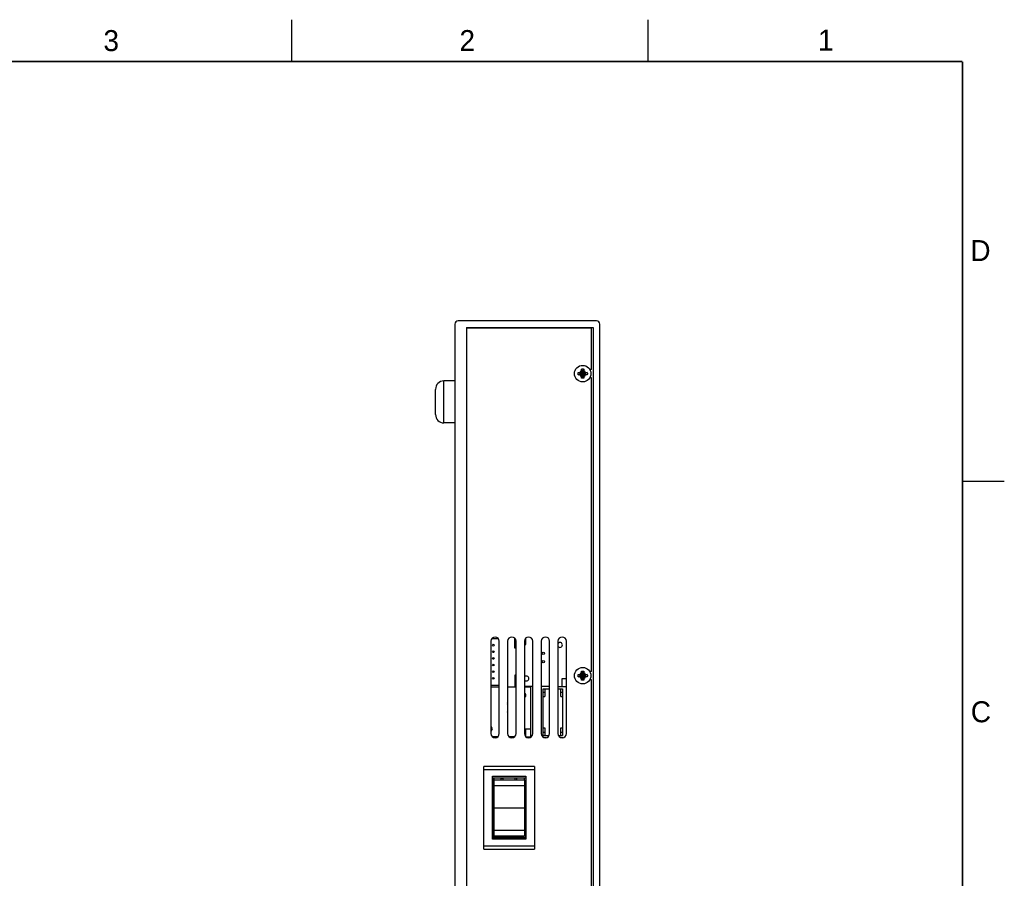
# Model space of a CAD drawing. Header units: inches. Extents: x 0 to 34, y 0 to 22.
# Tile 21 of 21: x 22.3 to 34, y 11.8 to 22. Entities that reach past the tile are written whole.
import ezdxf

# ---------------------------------------------------------------- set-up
doc = ezdxf.new("R2010")
doc.units = ezdxf.units.IN
doc.header["$LTSCALE"] = 1.87
doc.header["$MEASUREMENT"] = 0
doc.layers.get('0').update_dxf_attribs({"linetype": 'CONTINUOUS'})
doc.styles.get("Standard").update_dxf_attribs({"font": 'txt', "width": 0.8})

msp = doc.modelspace()

# ---------------------------------------------------------------- linework, layer by layer
at = {"color": 2, "linetype": 'CONTINUOUS'}
for p, q in [((25.5, 22), (25.5, 21.5)), ((29.75, 22), (29.75, 21.5)), ((33.5, 16.5), (34, 16.5))]:
    msp.add_line(p, q, dxfattribs=at)
at = {"color": 7, "linetype": 'CONTINUOUS'}
for p, q in [((27.4474, 18.3721), (27.4474, 6.3921)), ((29.1374, 18.4121), (27.4874, 18.4121)), ((27.5874, 18.3321), (27.5874, 6.4321)), ((27.5874, 18.3321), (29.0974, 18.3321)), ((29.0774, 18.3221), (27.5874, 18.3221)), ((27.6224, 18.3321), (27.6224, 18.3221)), ((27.6974, 18.3321), (27.6974, 18.3221)), ((27.7124, 18.3321), (27.7124, 18.3221)), ((27.7274, 18.3221), (27.7274, 18.3321)), ((27.9774, 18.3221), (27.9774, 18.3321)), ((28.6474, 18.3221), (28.6474, 18.3321)), ((28.8174, 18.3321), (28.8174, 18.3221)), ((28.9324, 18.3321), (28.9324, 18.3221)), ((28.9551, 18.3221), (28.9551, 18.3321)), ((28.9586, 18.3221), (28.9586, 18.3321)), ((29.0162, 18.3321), (29.0162, 18.3221)), ((29.0197, 18.3321), (29.0197, 18.3221)), ((29.0424, 18.3321), (29.0424, 18.3221)), ((29.0774, 17.8321), (29.0774, 18.3221)), ((29.0974, 18.3321), (29.0974, 6.4321)), ((29.1774, 6.3921), (29.1774, 18.3721)), ((28.9185, 17.7957), (28.9395, 17.789)), ((28.9185, 17.7685), (28.9395, 17.7752)), ((28.9395, 17.7752), (29.0054, 17.789)), ((28.9422, 17.789), (28.9395, 17.789)), ((28.9395, 17.789), (29.0054, 17.7752)), ((28.9395, 17.7752), (28.9422, 17.7752)), ((28.957, 17.7975), (28.9422, 17.789)), ((28.946, 17.7968), (28.9422, 17.789)), ((28.9422, 17.7752), (29.0026, 17.789)), ((28.9422, 17.789), (29.0026, 17.7752)), ((28.946, 17.7674), (28.9422, 17.7752)), ((28.9422, 17.7752), (28.957, 17.7667)), ((28.9534, 17.7631), (28.9914, 17.8011)), ((28.9534, 17.8011), (28.9914, 17.7631)), ((28.9655, 17.8123), (28.957, 17.7975)), ((28.957, 17.7667), (28.9655, 17.7519)), ((28.9577, 17.8085), (28.9655, 17.8123)), ((28.9655, 17.7519), (28.9577, 17.7557)), ((28.9588, 17.836), (28.9655, 17.8151)), ((28.9588, 17.7282), (28.9655, 17.7492)), ((28.9655, 17.7492), (28.9793, 17.8151)), ((28.9655, 17.8151), (28.9655, 17.8123)), ((28.9793, 17.7492), (28.9655, 17.8151)), ((28.9655, 17.7519), (28.9793, 17.8123)), ((28.9793, 17.7519), (28.9655, 17.8123)), ((28.9655, 17.7519), (28.9655, 17.7492)), ((28.986, 17.836), (28.9793, 17.8151)), ((28.9793, 17.8123), (28.9793, 17.8151)), ((28.9878, 17.7975), (28.9793, 17.8123)), ((28.9793, 17.8123), (28.9871, 17.8085)), ((28.9793, 17.7519), (28.9878, 17.7667)), ((28.9871, 17.7557), (28.9793, 17.7519)), ((28.9793, 17.7492), (28.9793, 17.7519)), ((28.986, 17.7282), (28.9793, 17.7492)), ((29.0026, 17.789), (28.9878, 17.7975)), ((28.9878, 17.7667), (29.0026, 17.7752)), ((28.9988, 17.7968), (29.0026, 17.789)), ((29.0026, 17.7752), (28.9988, 17.7674)), ((29.0054, 17.789), (29.0026, 17.789)), ((29.0026, 17.7752), (29.0054, 17.7752)), ((29.0263, 17.7957), (29.0054, 17.789)), ((29.0263, 17.7685), (29.0054, 17.7752)), ((29.0774, 17.8321), (29.0572, 17.8321)), ((29.0774, 17.7321), (29.0572, 17.7321)), ((29.0774, 14.2321), (29.0774, 17.7321)), ((27.3174, 17.1946), (27.3174, 17.6946)), ((27.4474, 17.6946), (27.3174, 17.6946)), ((27.2174, 17.2946), (27.2174, 17.5946)), ((27.4474, 17.1946), (27.3174, 17.1946)), ((27.8774, 14.5921), (27.8774, 13.4921)), ((27.8903, 14.6256), (27.9645, 14.6256)), ((27.9774, 13.4921), (27.9774, 14.5921)), ((28.0774, 14.5921), (28.0774, 13.4921)), ((28.1634, 14.5101), (28.1634, 14.6268)), ((28.1774, 13.4921), (28.1774, 14.5921)), ((28.2774, 14.5921), (28.2774, 13.4921)), ((28.2954, 14.5531), (28.2954, 14.6305)), ((28.3774, 13.4921), (28.3774, 14.5921)), ((28.4774, 14.5921), (28.4774, 13.4921)), ((28.5774, 13.4921), (28.5774, 14.5921)), ((28.6774, 14.5921), (28.6774, 13.4921)), ((28.7774, 13.4921), (28.7774, 14.5921)), ((28.1774, 14.5101), (28.1634, 14.5101)), ((28.2774, 14.5531), (28.2954, 14.5531)), ((28.9655, 14.2123), (28.957, 14.1975)), ((28.9577, 14.2085), (28.9655, 14.2123)), ((28.9588, 14.236), (28.9655, 14.2151)), ((28.9655, 14.1492), (28.9793, 14.2151)), ((28.9655, 14.2151), (28.9655, 14.2123)), ((28.9793, 14.1492), (28.9655, 14.2151)), ((28.9655, 14.1519), (28.9793, 14.2123)), ((28.9793, 14.1519), (28.9655, 14.2123)), ((28.986, 14.236), (28.9793, 14.2151)), ((28.9793, 14.2123), (28.9793, 14.2151)), ((28.9878, 14.1975), (28.9793, 14.2123)), ((28.9793, 14.2123), (28.9871, 14.2085)), ((29.0774, 14.2321), (29.0572, 14.2321)), ((28.1634, 14.1861), (28.1634, 14.0531)), ((28.1774, 14.1861), (28.1634, 14.1861)), ((28.7244, 14.1441), (28.7244, 14.0531)), ((28.7774, 14.1441), (28.7244, 14.1441)), ((28.9185, 14.1957), (28.9395, 14.189)), ((28.9185, 14.1685), (28.9395, 14.1752)), ((28.9395, 14.1752), (29.0054, 14.189)), ((28.9422, 14.189), (28.9395, 14.189)), ((28.9395, 14.189), (29.0054, 14.1752)), ((28.9395, 14.1752), (28.9422, 14.1752)), ((28.957, 14.1975), (28.9422, 14.189)), ((28.946, 14.1968), (28.9422, 14.189)), ((28.9422, 14.1752), (29.0026, 14.189)), ((28.9422, 14.189), (29.0026, 14.1752)), ((28.946, 14.1674), (28.9422, 14.1752)), ((28.9422, 14.1752), (28.957, 14.1667)), ((28.9534, 14.1631), (28.9914, 14.2011)), ((28.9534, 14.2011), (28.9914, 14.1631)), ((28.957, 14.1667), (28.9655, 14.1519)), ((28.9655, 14.1519), (28.9577, 14.1557)), ((28.9588, 14.1282), (28.9655, 14.1492)), ((28.9655, 14.1519), (28.9655, 14.1492)), ((28.9793, 14.1519), (28.9878, 14.1667)), ((28.9871, 14.1557), (28.9793, 14.1519)), ((28.9793, 14.1492), (28.9793, 14.1519)), ((28.986, 14.1282), (28.9793, 14.1492)), ((29.0026, 14.189), (28.9878, 14.1975)), ((28.9878, 14.1667), (29.0026, 14.1752)), ((28.9988, 14.1968), (29.0026, 14.189)), ((29.0026, 14.1752), (28.9988, 14.1674)), ((29.0054, 14.189), (29.0026, 14.189)), ((29.0026, 14.1752), (29.0054, 14.1752)), ((29.0263, 14.1957), (29.0054, 14.189)), ((29.0263, 14.1685), (29.0054, 14.1752)), ((29.0774, 14.1321), (29.0572, 14.1321)), ((29.0774, 10.6321), (29.0774, 14.1321)), ((27.8774, 14.0706), (27.9774, 14.0706)), ((27.9774, 14.0431), (27.8774, 14.0431)), ((28.1774, 14.0431), (28.0774, 14.0431)), ((28.1774, 14.0531), (28.1634, 14.0531)), ((28.3774, 14.0531), (28.2774, 14.0531)), ((28.3534, 14.0431), (28.2774, 14.0431)), ((28.3534, 13.4531), (28.3534, 14.0431)), ((28.5774, 14.0531), (28.4774, 14.0531)), ((28.5014, 13.4706), (28.5014, 14.0256)), ((28.5014, 14.0256), (28.5774, 14.0256)), ((28.5014, 13.9856), (28.5214, 13.9856)), ((28.5214, 14.0256), (28.5214, 13.9356)), ((28.6774, 14.0531), (28.7774, 14.0531)), ((28.6774, 14.0256), (28.7314, 14.0256)), ((28.7114, 13.9356), (28.7114, 14.0256)), ((28.7114, 13.9856), (28.7314, 13.9856)), ((28.7314, 14.0256), (28.7314, 13.4706)), ((28.5014, 13.9356), (28.5214, 13.9356)), ((28.7114, 13.9356), (28.7314, 13.9356)), ((28.2894, 13.5441), (28.2894, 13.4596)), ((28.3534, 13.5441), (28.2894, 13.5441)), ((28.5014, 13.5606), (28.5214, 13.5606)), ((28.5014, 13.5106), (28.5214, 13.5106)), ((28.5214, 13.5606), (28.5214, 13.4706)), ((28.7114, 13.4706), (28.7114, 13.5606)), ((28.7114, 13.5606), (28.7314, 13.5606)), ((28.7114, 13.5106), (28.7314, 13.5106)), ((27.9587, 13.4531), (27.8961, 13.4531)), ((28.1587, 13.4531), (28.0961, 13.4531)), ((28.2961, 13.4531), (28.3534, 13.4531)), ((28.3373, 13.4431), (28.3175, 13.4431)), ((28.5014, 13.4706), (28.5726, 13.4706)), ((28.5373, 13.4431), (28.5175, 13.4431)), ((28.6823, 13.4706), (28.7314, 13.4706)), ((28.7373, 13.4431), (28.7175, 13.4431)), ((27.7924, 12.1157), (27.7924, 13.0997)), ((28.3994, 13.0997), (27.7924, 13.0997)), ((28.3994, 13.0597), (27.7924, 13.0597)), ((28.3994, 13.0997), (28.3994, 12.1157)), ((27.8984, 12.2317), (27.8984, 12.9837)), ((27.8984, 12.9837), (28.2934, 12.9837)), ((27.8984, 12.9637), (28.2934, 12.9637)), ((27.9044, 12.2517), (27.9044, 12.9637)), ((27.9134, 12.9391), (27.9134, 12.2751)), ((27.9134, 12.9391), (28.2784, 12.9391)), ((28.0014, 12.9391), (28.0014, 12.9606)), ((28.0014, 12.9606), (28.0214, 12.9606)), ((28.0214, 12.9637), (28.0214, 12.9391)), ((28.1634, 12.9637), (28.1634, 12.9391)), ((28.1884, 12.9391), (28.1884, 12.9637)), ((28.2784, 12.9391), (28.2784, 12.2751)), ((28.2934, 12.9837), (28.2934, 12.2317)), ((27.9044, 12.8706), (27.9134, 12.8706)), ((27.9134, 12.8431), (27.9044, 12.8431)), ((27.9134, 12.8171), (27.9044, 12.8171)), ((27.9134, 12.8732), (28.2784, 12.8732)), ((28.2934, 12.8531), (28.2784, 12.8531)), ((28.2934, 12.8431), (28.2784, 12.8431)), ((27.9134, 12.7671), (27.9044, 12.7671)), ((27.9134, 12.7311), (27.9044, 12.7311)), ((27.9134, 12.6077), (28.2784, 12.6077)), ((27.9134, 12.4831), (27.9044, 12.4831)), ((27.9134, 12.4471), (27.9044, 12.4471)), ((27.9134, 12.3971), (27.9044, 12.3971)), ((27.9134, 12.3422), (28.2784, 12.3422)), ((28.2934, 12.3441), (28.2894, 12.3441)), ((28.2894, 12.3441), (28.2894, 12.2531)), ((28.2934, 12.2517), (27.8984, 12.2517)), ((28.2934, 12.2317), (27.8984, 12.2317)), ((27.9044, 12.2531), (28.2934, 12.2531)), ((27.9134, 12.2751), (28.2784, 12.2751)), ((27.7924, 12.1557), (28.3994, 12.1557)), ((27.7924, 12.1157), (28.3994, 12.1157))]:
    msp.add_line(p, q, dxfattribs=at)
at = {"color": 7, "linetype": 'CONTINUOUS', "const_width": 0.02}
for points in [[(33.5, 21.5), (0.5, 21.5)], [(33.5, 0.5), (33.5, 21.5)]]:
    msp.add_lwpolyline(points, dxfattribs=at)
at = {"color": 7, "linetype": 'CONTINUOUS'}
for centre, radius in [((28.9724, 17.7821), 0.0984), ((27.9064, 14.5456), 0.01), ((27.9064, 14.4666), 0.01), ((28.5014, 14.4481), 0.014), ((27.9064, 14.3876), 0.01), ((28.5014, 14.3481), 0.014), ((27.9064, 14.3086), 0.01), ((27.9064, 14.2296), 0.01), ((28.9724, 14.1821), 0.0984), ((27.9064, 14.1506), 0.01)]:
    msp.add_circle(centre, radius, dxfattribs=at)
for centre, radius, start, end in [((27.4874, 18.3721), 0.04, 90, 180), ((29.1374, 18.3721), 0.04, 0, 90), ((28.9724, 17.7821), 0.0337, 168.18933, 191.81067), ((28.9724, 17.7821), 0.0365, 113.44647, 156.55353), ((28.9724, 17.7821), 0.0365, 203.44647, 246.55353), ((28.9724, 17.7821), 0.0337, 78.18933, 101.81067), ((28.9724, 17.7821), 0.0337, 258.18933, 281.81067), ((28.9724, 17.7821), 0.0365, 23.44647, 66.55353), ((28.9724, 17.7821), 0.0365, 293.44647, 336.55353), ((28.9724, 17.7821), 0.0337, 348.18933, 11.81067), ((27.3174, 17.5946), 0.1, 90, 180), ((27.3174, 17.2946), 0.1, 180, 270), ((27.9274, 14.5921), 0.05, 0, 180), ((28.1274, 14.5921), 0.05, 0, 180), ((28.3274, 14.5921), 0.05, 0, 180), ((28.5274, 14.5921), 0.05, 0, 180), ((28.7274, 14.5921), 0.05, 0, 180), ((28.7014, 14.5481), 0.029, 214.13084, 145.86916), ((28.9724, 14.1821), 0.0365, 113.44647, 156.55353), ((28.9724, 14.1821), 0.0337, 78.18933, 101.81067), ((28.9724, 14.1821), 0.0365, 23.44647, 66.55353), ((28.3014, 14.1481), 0.029, 214.13084, 145.86916), ((28.9724, 14.1821), 0.0337, 168.18933, 191.81067), ((28.9724, 14.1821), 0.0365, 203.44647, 246.55353), ((28.9724, 14.1821), 0.0337, 258.18933, 281.81067), ((28.9724, 14.1821), 0.0365, 293.44647, 336.55353), ((28.9724, 14.1821), 0.0337, 348.18933, 11.81067), ((28.2664, 13.9481), 0.029, 292.29596, 67.70404), ((28.0664, 13.8481), 0.014, 321.79702, 38.20298), ((28.0664, 13.7481), 0.014, 321.79702, 38.20298), ((27.8664, 13.5481), 0.029, 292.29596, 67.70404), ((27.9274, 13.4921), 0.05, 180, 360), ((28.1274, 13.4921), 0.05, 180, 360), ((28.3274, 13.4921), 0.05, 180, 360), ((28.5274, 13.4921), 0.05, 180, 360), ((28.7274, 13.4921), 0.05, 180, 360), ((27.9064, 12.9506), 0.01, 258.45977, 101.54023), ((28.3014, 12.9481), 0.029, 147.52142, 198.0836), ((28.3014, 12.9481), 0.029, 217.51496, 253.98406), ((28.2664, 12.7481), 0.029, 21.39914, 65.55177), ((28.2664, 12.7481), 0.029, 294.44823, 338.60086)]:
    msp.add_arc(centre, radius, start, end, dxfattribs=at)
for points, knots in [([(28.9168, 17.7821), (28.9168, 17.7828), (28.9168, 17.7841), (28.9169, 17.786), (28.9171, 17.788), (28.9173, 17.79), (28.9177, 17.7919), (28.918, 17.7938), (28.9183, 17.7951), (28.9185, 17.7957)], [0, 0, 0, 0, 0.1428588, 0.2857114, 0.4285757, 0.5714259, 0.71429, 0.857142, 1, 1, 1, 1]), ([(28.9185, 17.7685), (28.9183, 17.7691), (28.918, 17.7704), (28.9177, 17.7723), (28.9173, 17.7743), (28.9171, 17.7762), (28.9169, 17.7782), (28.9168, 17.7801), (28.9168, 17.7815), (28.9168, 17.7821)], [0, 0, 0, 0, 0.1428581, 0.28571, 0.4285741, 0.5714243, 0.7142886, 0.8571412, 1, 1, 1, 1]), ([(28.9185, 17.7957), (28.9192, 17.7958), (28.9207, 17.7959), (28.9229, 17.796), (28.9252, 17.7961), (28.9275, 17.7962), (28.9297, 17.7963), (28.9318, 17.7964), (28.9338, 17.7965), (28.9356, 17.7966), (28.9373, 17.7966), (28.9384, 17.7966), (28.9389, 17.7966)], [0, 0, 0, 0, 0.1066423, 0.2171959, 0.3296411, 0.4418773, 0.551577, 0.6557475, 0.7519173, 0.8405428, 0.9228194, 1, 1, 1, 1]), ([(28.9389, 17.7676), (28.9384, 17.7676), (28.9373, 17.7676), (28.9356, 17.7677), (28.9339, 17.7677), (28.932, 17.7678), (28.9299, 17.7679), (28.9277, 17.768), (28.9254, 17.7681), (28.923, 17.7682), (28.9207, 17.7683), (28.9192, 17.7684), (28.9185, 17.7685)], [0, 0, 0, 0, 0.0763278, 0.1568481, 0.2432053, 0.3369839, 0.4391958, 0.5483589, 0.6620583, 0.777248, 0.8908715, 1, 1, 1, 1]), ([(28.9389, 17.7966), (28.9394, 17.7967), (28.9405, 17.7967), (28.942, 17.7967), (28.9434, 17.7968), (28.9448, 17.7968), (28.9456, 17.7968), (28.946, 17.7968)], [0, 0, 0, 0, 0.2299252, 0.4428537, 0.6408061, 0.8258295, 1, 1, 1, 1]), ([(28.946, 17.7674), (28.9456, 17.7674), (28.9448, 17.7674), (28.9434, 17.7674), (28.942, 17.7675), (28.9405, 17.7675), (28.9394, 17.7675), (28.9389, 17.7676)], [0, 0, 0, 0, 0.1749949, 0.3604938, 0.5585088, 0.7710246, 1, 1, 1, 1]), ([(28.946, 17.7968), (28.9464, 17.797), (28.947, 17.7974), (28.9479, 17.7979), (28.9488, 17.7984), (28.9497, 17.799), (28.9506, 17.7995), (28.9516, 17.8001), (28.9525, 17.8006), (28.9531, 17.8009), (28.9534, 17.8011)], [0, 0, 0, 0, 0.1266376, 0.2522776, 0.377207, 0.5017085, 0.6260527, 0.7504309, 0.8750222, 1, 1, 1, 1]), ([(28.9534, 17.7631), (28.9531, 17.7633), (28.9525, 17.7636), (28.9516, 17.7642), (28.9506, 17.7647), (28.9497, 17.7652), (28.9488, 17.7658), (28.9479, 17.7663), (28.947, 17.7668), (28.9464, 17.7672), (28.946, 17.7674)], [0, 0, 0, 0, 0.1249809, 0.2495744, 0.3739541, 0.4982993, 0.6228007, 0.7477287, 0.873366, 1, 1, 1, 1]), ([(28.9534, 17.8011), (28.9536, 17.8014), (28.9539, 17.802), (28.9545, 17.803), (28.955, 17.8039), (28.9555, 17.8048), (28.9561, 17.8057), (28.9566, 17.8066), (28.9572, 17.8075), (28.9575, 17.8082), (28.9577, 17.8085)], [0, 0, 0, 0, 0.1249809, 0.2495744, 0.3739541, 0.4982992, 0.6228007, 0.7477287, 0.873366, 1, 1, 1, 1]), ([(28.9577, 17.7557), (28.9575, 17.7561), (28.9572, 17.7567), (28.9566, 17.7576), (28.9561, 17.7585), (28.9555, 17.7594), (28.955, 17.7603), (28.9545, 17.7613), (28.9539, 17.7622), (28.9536, 17.7628), (28.9534, 17.7631)], [0, 0, 0, 0, 0.1266371, 0.2522768, 0.3772061, 0.5017075, 0.6260518, 0.7504303, 0.8750219, 1, 1, 1, 1]), ([(28.9577, 17.8085), (28.9577, 17.8089), (28.9577, 17.8098), (28.9578, 17.8111), (28.9578, 17.8125), (28.9578, 17.814), (28.9579, 17.8151), (28.9579, 17.8156)], [0, 0, 0, 0, 0.1749949, 0.3604938, 0.5585088, 0.7710246, 1, 1, 1, 1]), ([(28.9579, 17.7486), (28.9579, 17.7491), (28.9578, 17.7502), (28.9578, 17.7517), (28.9578, 17.7531), (28.9577, 17.7545), (28.9577, 17.7553), (28.9577, 17.7557)], [0, 0, 0, 0, 0.2299253, 0.4428538, 0.6408061, 0.8258295, 1, 1, 1, 1]), ([(28.9579, 17.8156), (28.9579, 17.8162), (28.9579, 17.8172), (28.958, 17.8189), (28.958, 17.8207), (28.9581, 17.8226), (28.9582, 17.8246), (28.9583, 17.8269), (28.9584, 17.8292), (28.9585, 17.8315), (28.9586, 17.8338), (28.9587, 17.8353), (28.9588, 17.836)], [0, 0, 0, 0, 0.0763278, 0.1568481, 0.2432053, 0.3369839, 0.4391958, 0.5483589, 0.6620583, 0.777248, 0.8908715, 1, 1, 1, 1]), ([(28.9588, 17.7282), (28.9587, 17.7289), (28.9586, 17.7304), (28.9585, 17.7326), (28.9584, 17.7349), (28.9583, 17.7372), (28.9582, 17.7394), (28.9581, 17.7415), (28.958, 17.7435), (28.958, 17.7453), (28.9579, 17.747), (28.9579, 17.7481), (28.9579, 17.7486)], [0, 0, 0, 0, 0.1066423, 0.2171959, 0.3296411, 0.4418773, 0.5515771, 0.6557475, 0.7519173, 0.8405428, 0.9228194, 1, 1, 1, 1]), ([(28.9588, 17.836), (28.9594, 17.8362), (28.9607, 17.8365), (28.9626, 17.8369), (28.9646, 17.8372), (28.9665, 17.8374), (28.9685, 17.8376), (28.9704, 17.8377), (28.9724, 17.8377), (28.9744, 17.8377), (28.9763, 17.8376), (28.9783, 17.8374), (28.9803, 17.8372), (28.9822, 17.8369), (28.9841, 17.8365), (28.9854, 17.8362), (28.986, 17.836)], [0, 0, 0, 0, 0.0714283, 0.1428566, 0.2142852, 0.2857138, 0.3571425, 0.4285712, 0.5, 0.5714288, 0.6428575, 0.7142862, 0.7857148, 0.8571434, 0.9285717, 1, 1, 1, 1]), ([(28.986, 17.836), (28.9861, 17.8353), (28.9862, 17.8338), (28.9863, 17.8316), (28.9864, 17.8293), (28.9865, 17.827), (28.9866, 17.8248), (28.9867, 17.8227), (28.9868, 17.8208), (28.9869, 17.8189), (28.9869, 17.8172), (28.9869, 17.8162), (28.987, 17.8156)], [0, 0, 0, 0, 0.1066423, 0.2171959, 0.3296411, 0.4418773, 0.5515771, 0.6557475, 0.7519173, 0.8405428, 0.9228194, 1, 1, 1, 1]), ([(28.987, 17.7486), (28.9869, 17.7481), (28.9869, 17.747), (28.9869, 17.7453), (28.9868, 17.7436), (28.9867, 17.7416), (28.9866, 17.7396), (28.9866, 17.7374), (28.9864, 17.7351), (28.9863, 17.7327), (28.9862, 17.7304), (28.9861, 17.7289), (28.986, 17.7282)], [0, 0, 0, 0, 0.0763278, 0.1568481, 0.2432053, 0.3369839, 0.4391958, 0.5483589, 0.6620583, 0.777248, 0.8908715, 1, 1, 1, 1]), ([(28.987, 17.8156), (28.987, 17.8151), (28.987, 17.814), (28.987, 17.8125), (28.9871, 17.8111), (28.9871, 17.8097), (28.9871, 17.8089), (28.9871, 17.8085)], [0, 0, 0, 0, 0.2299253, 0.4428538, 0.6408061, 0.8258295, 1, 1, 1, 1]), ([(28.9871, 17.7557), (28.9871, 17.7553), (28.9871, 17.7545), (28.9871, 17.7531), (28.987, 17.7517), (28.987, 17.7502), (28.987, 17.7491), (28.987, 17.7486)], [0, 0, 0, 0, 0.1749949, 0.3604938, 0.5585088, 0.7710246, 1, 1, 1, 1]), ([(28.9871, 17.8085), (28.9873, 17.8082), (28.9877, 17.8075), (28.9882, 17.8066), (28.9888, 17.8057), (28.9893, 17.8048), (28.9898, 17.8039), (28.9904, 17.803), (28.9909, 17.802), (28.9913, 17.8014), (28.9914, 17.8011)], [0, 0, 0, 0, 0.1266375, 0.2522775, 0.3772069, 0.5017084, 0.6260526, 0.7504308, 0.8750222, 1, 1, 1, 1]), ([(28.9914, 17.7631), (28.9913, 17.7628), (28.9909, 17.7622), (28.9904, 17.7613), (28.9898, 17.7603), (28.9893, 17.7594), (28.9888, 17.7585), (28.9882, 17.7576), (28.9877, 17.7567), (28.9873, 17.7561), (28.9871, 17.7557)], [0, 0, 0, 0, 0.1249812, 0.249575, 0.3739548, 0.4983, 0.6228015, 0.7477293, 0.8733664, 1, 1, 1, 1]), ([(28.9914, 17.8011), (28.9917, 17.8009), (28.9924, 17.8006), (28.9933, 17.8001), (28.9942, 17.7995), (28.9951, 17.799), (28.996, 17.7984), (28.9969, 17.7979), (28.9979, 17.7974), (28.9985, 17.797), (28.9988, 17.7968)], [0, 0, 0, 0, 0.1249812, 0.249575, 0.3739548, 0.4983, 0.6228015, 0.7477293, 0.8733664, 1, 1, 1, 1]), ([(28.9988, 17.7674), (28.9985, 17.7672), (28.9979, 17.7668), (28.9969, 17.7663), (28.996, 17.7658), (28.9951, 17.7652), (28.9942, 17.7647), (28.9933, 17.7642), (28.9924, 17.7636), (28.9917, 17.7633), (28.9914, 17.7631)], [0, 0, 0, 0, 0.1266375, 0.2522775, 0.3772069, 0.5017084, 0.6260525, 0.7504308, 0.8750222, 1, 1, 1, 1]), ([(28.9988, 17.7968), (28.9992, 17.7968), (29.0001, 17.7968), (29.0014, 17.7968), (29.0028, 17.7967), (29.0043, 17.7967), (29.0054, 17.7967), (29.0059, 17.7966)], [0, 0, 0, 0, 0.1749949, 0.3604938, 0.5585088, 0.7710246, 1, 1, 1, 1]), ([(29.0059, 17.7676), (29.0054, 17.7675), (29.0043, 17.7675), (29.0028, 17.7675), (29.0014, 17.7674), (29.0001, 17.7674), (28.9992, 17.7674), (28.9988, 17.7674)], [0, 0, 0, 0, 0.2299253, 0.4428538, 0.6408061, 0.8258295, 1, 1, 1, 1]), ([(29.0059, 17.7966), (29.0065, 17.7966), (29.0075, 17.7966), (29.0092, 17.7966), (29.011, 17.7965), (29.0129, 17.7964), (29.015, 17.7963), (29.0172, 17.7962), (29.0195, 17.7961), (29.0218, 17.796), (29.0241, 17.7959), (29.0256, 17.7958), (29.0263, 17.7957)], [0, 0, 0, 0, 0.0763278, 0.1568481, 0.2432053, 0.3369839, 0.4391958, 0.5483589, 0.6620583, 0.777248, 0.8908715, 1, 1, 1, 1]), ([(29.0263, 17.7685), (29.0256, 17.7684), (29.0241, 17.7683), (29.0219, 17.7682), (29.0196, 17.7681), (29.0174, 17.768), (29.0151, 17.7679), (29.013, 17.7678), (29.0111, 17.7677), (29.0092, 17.7677), (29.0076, 17.7676), (29.0065, 17.7676), (29.0059, 17.7676)], [0, 0, 0, 0, 0.1066423, 0.2171959, 0.3296411, 0.4418773, 0.5515771, 0.6557475, 0.7519173, 0.8405428, 0.9228194, 1, 1, 1, 1]), ([(29.0263, 17.7957), (29.0265, 17.7951), (29.0268, 17.7938), (29.0272, 17.7919), (29.0275, 17.79), (29.0277, 17.788), (29.0279, 17.786), (29.028, 17.7841), (29.028, 17.7828), (29.028, 17.7821)], [0, 0, 0, 0, 0.1428581, 0.28571, 0.4285741, 0.5714243, 0.7142886, 0.8571412, 1, 1, 1, 1]), ([(29.028, 17.7821), (29.028, 17.7815), (29.028, 17.7801), (29.0279, 17.7782), (29.0277, 17.7762), (29.0275, 17.7743), (29.0272, 17.7723), (29.0268, 17.7704), (29.0265, 17.7691), (29.0263, 17.7685)], [0, 0, 0, 0, 0.1428588, 0.2857114, 0.4285757, 0.5714259, 0.71429, 0.857142, 1, 1, 1, 1]), ([(28.986, 17.7282), (28.9854, 17.728), (28.9841, 17.7277), (28.9822, 17.7273), (28.9803, 17.727), (28.9783, 17.7268), (28.9763, 17.7266), (28.9744, 17.7265), (28.9724, 17.7265), (28.9704, 17.7265), (28.9685, 17.7266), (28.9665, 17.7268), (28.9646, 17.727), (28.9626, 17.7273), (28.9607, 17.7277), (28.9594, 17.728), (28.9588, 17.7282)], [0, 0, 0, 0, 0.0714283, 0.1428566, 0.2142852, 0.2857138, 0.3571425, 0.4285712, 0.5, 0.5714288, 0.6428575, 0.7142862, 0.7857148, 0.8571434, 0.9285717, 1, 1, 1, 1]), ([(28.9534, 14.2011), (28.9536, 14.2014), (28.9539, 14.202), (28.9545, 14.203), (28.955, 14.2039), (28.9555, 14.2048), (28.9561, 14.2057), (28.9566, 14.2066), (28.9572, 14.2075), (28.9575, 14.2082), (28.9577, 14.2085)], [0, 0, 0, 0, 0.1249809, 0.2495744, 0.3739541, 0.4982992, 0.6228007, 0.7477287, 0.873366, 1, 1, 1, 1]), ([(28.9577, 14.2085), (28.9577, 14.2089), (28.9577, 14.2098), (28.9578, 14.2111), (28.9578, 14.2125), (28.9578, 14.214), (28.9579, 14.2151), (28.9579, 14.2156)], [0, 0, 0, 0, 0.1749949, 0.3604938, 0.5585088, 0.7710246, 1, 1, 1, 1]), ([(28.9579, 14.2156), (28.9579, 14.2162), (28.9579, 14.2172), (28.958, 14.2189), (28.958, 14.2207), (28.9581, 14.2226), (28.9582, 14.2246), (28.9583, 14.2269), (28.9584, 14.2292), (28.9585, 14.2315), (28.9586, 14.2338), (28.9587, 14.2353), (28.9588, 14.236)], [0, 0, 0, 0, 0.0763278, 0.1568481, 0.2432053, 0.3369839, 0.4391958, 0.5483589, 0.6620583, 0.777248, 0.8908715, 1, 1, 1, 1]), ([(28.9588, 14.236), (28.9594, 14.2362), (28.9607, 14.2365), (28.9626, 14.2369), (28.9646, 14.2372), (28.9665, 14.2374), (28.9685, 14.2376), (28.9704, 14.2377), (28.9724, 14.2377), (28.9744, 14.2377), (28.9763, 14.2376), (28.9783, 14.2374), (28.9803, 14.2372), (28.9822, 14.2369), (28.9841, 14.2365), (28.9854, 14.2362), (28.986, 14.236)], [0, 0, 0, 0, 0.0714283, 0.1428566, 0.2142852, 0.2857138, 0.3571425, 0.4285712, 0.5, 0.5714288, 0.6428575, 0.7142862, 0.7857148, 0.8571434, 0.9285717, 1, 1, 1, 1]), ([(28.986, 14.236), (28.9861, 14.2353), (28.9862, 14.2338), (28.9863, 14.2316), (28.9864, 14.2293), (28.9865, 14.227), (28.9866, 14.2248), (28.9867, 14.2227), (28.9868, 14.2208), (28.9869, 14.2189), (28.9869, 14.2172), (28.9869, 14.2162), (28.987, 14.2156)], [0, 0, 0, 0, 0.1066423, 0.2171959, 0.3296411, 0.4418773, 0.5515771, 0.6557475, 0.7519173, 0.8405428, 0.9228194, 1, 1, 1, 1]), ([(28.987, 14.2156), (28.987, 14.2151), (28.987, 14.214), (28.987, 14.2125), (28.9871, 14.2111), (28.9871, 14.2097), (28.9871, 14.2089), (28.9871, 14.2085)], [0, 0, 0, 0, 0.2299253, 0.4428538, 0.6408061, 0.8258295, 1, 1, 1, 1]), ([(28.9871, 14.2085), (28.9873, 14.2082), (28.9877, 14.2075), (28.9882, 14.2066), (28.9888, 14.2057), (28.9893, 14.2048), (28.9898, 14.2039), (28.9904, 14.203), (28.9909, 14.202), (28.9913, 14.2014), (28.9914, 14.2011)], [0, 0, 0, 0, 0.1266375, 0.2522775, 0.3772069, 0.5017084, 0.6260526, 0.7504308, 0.8750222, 1, 1, 1, 1]), ([(28.9168, 14.1821), (28.9168, 14.1828), (28.9168, 14.1841), (28.9169, 14.186), (28.9171, 14.188), (28.9173, 14.19), (28.9177, 14.1919), (28.918, 14.1938), (28.9183, 14.1951), (28.9185, 14.1957)], [0, 0, 0, 0, 0.1428588, 0.2857114, 0.4285757, 0.5714259, 0.71429, 0.857142, 1, 1, 1, 1]), ([(28.9185, 14.1685), (28.9183, 14.1691), (28.918, 14.1704), (28.9177, 14.1723), (28.9173, 14.1743), (28.9171, 14.1762), (28.9169, 14.1782), (28.9168, 14.1801), (28.9168, 14.1815), (28.9168, 14.1821)], [0, 0, 0, 0, 0.1428581, 0.28571, 0.4285741, 0.5714243, 0.7142886, 0.8571412, 1, 1, 1, 1]), ([(28.9185, 14.1957), (28.9192, 14.1958), (28.9207, 14.1959), (28.9229, 14.196), (28.9252, 14.1961), (28.9275, 14.1962), (28.9297, 14.1963), (28.9318, 14.1964), (28.9338, 14.1965), (28.9356, 14.1966), (28.9373, 14.1966), (28.9384, 14.1966), (28.9389, 14.1966)], [0, 0, 0, 0, 0.1066423, 0.2171959, 0.3296411, 0.4418773, 0.551577, 0.6557475, 0.7519173, 0.8405428, 0.9228194, 1, 1, 1, 1]), ([(28.9389, 14.1676), (28.9384, 14.1676), (28.9373, 14.1676), (28.9356, 14.1677), (28.9339, 14.1677), (28.932, 14.1678), (28.9299, 14.1679), (28.9277, 14.168), (28.9254, 14.1681), (28.923, 14.1682), (28.9207, 14.1683), (28.9192, 14.1684), (28.9185, 14.1685)], [0, 0, 0, 0, 0.0763278, 0.1568481, 0.2432053, 0.3369839, 0.4391958, 0.5483589, 0.6620583, 0.777248, 0.8908715, 1, 1, 1, 1]), ([(28.9389, 14.1966), (28.9394, 14.1967), (28.9405, 14.1967), (28.942, 14.1967), (28.9434, 14.1968), (28.9448, 14.1968), (28.9456, 14.1968), (28.946, 14.1968)], [0, 0, 0, 0, 0.2299252, 0.4428537, 0.6408061, 0.8258295, 1, 1, 1, 1]), ([(28.946, 14.1674), (28.9456, 14.1674), (28.9448, 14.1674), (28.9434, 14.1674), (28.942, 14.1675), (28.9405, 14.1675), (28.9394, 14.1675), (28.9389, 14.1676)], [0, 0, 0, 0, 0.1749949, 0.3604938, 0.5585088, 0.7710246, 1, 1, 1, 1]), ([(28.946, 14.1968), (28.9464, 14.197), (28.947, 14.1974), (28.9479, 14.1979), (28.9488, 14.1984), (28.9497, 14.199), (28.9506, 14.1995), (28.9516, 14.2001), (28.9525, 14.2006), (28.9531, 14.2009), (28.9534, 14.2011)], [0, 0, 0, 0, 0.1266376, 0.2522776, 0.377207, 0.5017085, 0.6260527, 0.7504309, 0.8750222, 1, 1, 1, 1]), ([(28.9534, 14.1631), (28.9531, 14.1633), (28.9525, 14.1636), (28.9516, 14.1642), (28.9506, 14.1647), (28.9497, 14.1652), (28.9488, 14.1658), (28.9479, 14.1663), (28.947, 14.1668), (28.9464, 14.1672), (28.946, 14.1674)], [0, 0, 0, 0, 0.1249809, 0.2495744, 0.3739541, 0.4982993, 0.6228007, 0.7477287, 0.873366, 1, 1, 1, 1]), ([(28.9577, 14.1557), (28.9575, 14.1561), (28.9572, 14.1567), (28.9566, 14.1576), (28.9561, 14.1585), (28.9555, 14.1594), (28.955, 14.1603), (28.9545, 14.1613), (28.9539, 14.1622), (28.9536, 14.1628), (28.9534, 14.1631)], [0, 0, 0, 0, 0.1266371, 0.2522768, 0.3772061, 0.5017075, 0.6260518, 0.7504303, 0.8750219, 1, 1, 1, 1]), ([(28.9579, 14.1486), (28.9579, 14.1491), (28.9578, 14.1502), (28.9578, 14.1517), (28.9578, 14.1531), (28.9577, 14.1545), (28.9577, 14.1553), (28.9577, 14.1557)], [0, 0, 0, 0, 0.2299253, 0.4428538, 0.6408061, 0.8258295, 1, 1, 1, 1]), ([(28.9588, 14.1282), (28.9587, 14.1289), (28.9586, 14.1304), (28.9585, 14.1326), (28.9584, 14.1349), (28.9583, 14.1372), (28.9582, 14.1394), (28.9581, 14.1415), (28.958, 14.1435), (28.958, 14.1453), (28.9579, 14.147), (28.9579, 14.1481), (28.9579, 14.1486)], [0, 0, 0, 0, 0.1066423, 0.2171959, 0.3296411, 0.4418773, 0.5515771, 0.6557475, 0.7519173, 0.8405428, 0.9228194, 1, 1, 1, 1]), ([(28.986, 14.1282), (28.9854, 14.128), (28.9841, 14.1277), (28.9822, 14.1273), (28.9803, 14.127), (28.9783, 14.1268), (28.9763, 14.1266), (28.9744, 14.1265), (28.9724, 14.1265), (28.9704, 14.1265), (28.9685, 14.1266), (28.9665, 14.1268), (28.9646, 14.127), (28.9626, 14.1273), (28.9607, 14.1277), (28.9594, 14.128), (28.9588, 14.1282)], [0, 0, 0, 0, 0.0714283, 0.1428566, 0.2142852, 0.2857138, 0.3571425, 0.4285712, 0.5, 0.5714288, 0.6428575, 0.7142862, 0.7857148, 0.8571434, 0.9285717, 1, 1, 1, 1]), ([(28.987, 14.1486), (28.9869, 14.1481), (28.9869, 14.147), (28.9869, 14.1453), (28.9868, 14.1436), (28.9867, 14.1416), (28.9866, 14.1396), (28.9866, 14.1374), (28.9864, 14.1351), (28.9863, 14.1327), (28.9862, 14.1304), (28.9861, 14.1289), (28.986, 14.1282)], [0, 0, 0, 0, 0.0763278, 0.1568481, 0.2432053, 0.3369839, 0.4391958, 0.5483589, 0.6620583, 0.777248, 0.8908715, 1, 1, 1, 1]), ([(28.9871, 14.1557), (28.9871, 14.1553), (28.9871, 14.1545), (28.9871, 14.1531), (28.987, 14.1517), (28.987, 14.1502), (28.987, 14.1491), (28.987, 14.1486)], [0, 0, 0, 0, 0.1749949, 0.3604938, 0.5585088, 0.7710246, 1, 1, 1, 1]), ([(28.9914, 14.1631), (28.9913, 14.1628), (28.9909, 14.1622), (28.9904, 14.1613), (28.9898, 14.1603), (28.9893, 14.1594), (28.9888, 14.1585), (28.9882, 14.1576), (28.9877, 14.1567), (28.9873, 14.1561), (28.9871, 14.1557)], [0, 0, 0, 0, 0.1249812, 0.249575, 0.3739548, 0.4983, 0.6228015, 0.7477293, 0.8733664, 1, 1, 1, 1]), ([(28.9914, 14.2011), (28.9917, 14.2009), (28.9924, 14.2006), (28.9933, 14.2001), (28.9942, 14.1995), (28.9951, 14.199), (28.996, 14.1984), (28.9969, 14.1979), (28.9979, 14.1974), (28.9985, 14.197), (28.9988, 14.1968)], [0, 0, 0, 0, 0.1249812, 0.249575, 0.3739548, 0.4983, 0.6228015, 0.7477293, 0.8733664, 1, 1, 1, 1]), ([(28.9988, 14.1674), (28.9985, 14.1672), (28.9979, 14.1668), (28.9969, 14.1663), (28.996, 14.1658), (28.9951, 14.1652), (28.9942, 14.1647), (28.9933, 14.1642), (28.9924, 14.1636), (28.9917, 14.1633), (28.9914, 14.1631)], [0, 0, 0, 0, 0.1266375, 0.2522775, 0.3772069, 0.5017084, 0.6260525, 0.7504308, 0.8750222, 1, 1, 1, 1]), ([(28.9988, 14.1968), (28.9992, 14.1968), (29.0001, 14.1968), (29.0014, 14.1968), (29.0028, 14.1967), (29.0043, 14.1967), (29.0054, 14.1967), (29.0059, 14.1966)], [0, 0, 0, 0, 0.1749949, 0.3604938, 0.5585088, 0.7710246, 1, 1, 1, 1]), ([(29.0059, 14.1676), (29.0054, 14.1675), (29.0043, 14.1675), (29.0028, 14.1675), (29.0014, 14.1674), (29.0001, 14.1674), (28.9992, 14.1674), (28.9988, 14.1674)], [0, 0, 0, 0, 0.2299253, 0.4428538, 0.6408061, 0.8258295, 1, 1, 1, 1]), ([(29.0059, 14.1966), (29.0065, 14.1966), (29.0075, 14.1966), (29.0092, 14.1966), (29.011, 14.1965), (29.0129, 14.1964), (29.015, 14.1963), (29.0172, 14.1962), (29.0195, 14.1961), (29.0218, 14.196), (29.0241, 14.1959), (29.0256, 14.1958), (29.0263, 14.1957)], [0, 0, 0, 0, 0.0763278, 0.1568481, 0.2432053, 0.3369839, 0.4391958, 0.5483589, 0.6620583, 0.777248, 0.8908715, 1, 1, 1, 1]), ([(29.0263, 14.1685), (29.0256, 14.1684), (29.0241, 14.1683), (29.0219, 14.1682), (29.0196, 14.1681), (29.0174, 14.168), (29.0151, 14.1679), (29.013, 14.1678), (29.0111, 14.1677), (29.0092, 14.1677), (29.0076, 14.1676), (29.0065, 14.1676), (29.0059, 14.1676)], [0, 0, 0, 0, 0.1066423, 0.2171959, 0.3296411, 0.4418773, 0.5515771, 0.6557475, 0.7519173, 0.8405428, 0.9228194, 1, 1, 1, 1]), ([(29.0263, 14.1957), (29.0265, 14.1951), (29.0268, 14.1938), (29.0272, 14.1919), (29.0275, 14.19), (29.0277, 14.188), (29.0279, 14.186), (29.028, 14.1841), (29.028, 14.1828), (29.028, 14.1821)], [0, 0, 0, 0, 0.1428581, 0.28571, 0.4285741, 0.5714243, 0.7142886, 0.8571412, 1, 1, 1, 1]), ([(29.028, 14.1821), (29.028, 14.1815), (29.028, 14.1801), (29.0279, 14.1782), (29.0277, 14.1762), (29.0275, 14.1743), (29.0272, 14.1723), (29.0268, 14.1704), (29.0265, 14.1691), (29.0263, 14.1685)], [0, 0, 0, 0, 0.1428588, 0.2857114, 0.4285757, 0.5714259, 0.71429, 0.857142, 1, 1, 1, 1])]:
    msp.add_open_spline(points, degree=3, knots=knots, dxfattribs=at)

# ---------------------------------------------------------------- texts
at = {"color": 2, "linetype": 'CONTINUOUS'}
for s, p in [('3', (23.257, 21.6259)), ('2', (27.5025, 21.6262)), ('1', (31.7781, 21.6326)), ('D', (33.5947, 19.1236)), ('C', (33.6004, 13.6267))]:
    msp.add_text(s, height=0.25, dxfattribs=at).set_placement(p)

doc.saveas('drawing.dxf')
